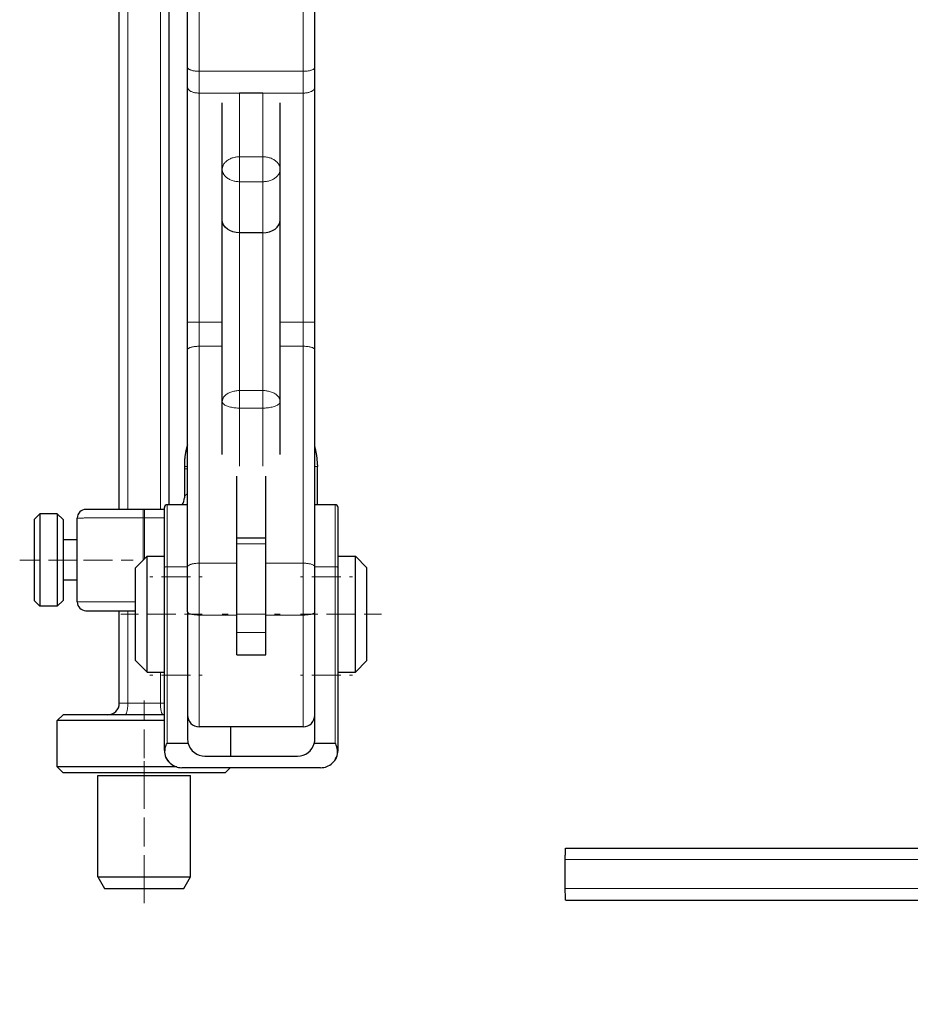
# Model space of a CAD drawing. Header units: millimetres. Extents: x 20 to 1179, y 14 to 827.
# Tile 7 of 9: x 841 to 995, y 471 to 641. Entities that reach past the tile are written whole.
import ezdxf

# ---------------------------------------------------------------- set-up
doc = ezdxf.new("R2010")
doc.units = ezdxf.units.MM
doc.header["$MEASUREMENT"] = 0
doc.layers.add('Layer0000', color=7, linetype='Continuous', lineweight=20)

# ---------------------------------------------------------------- blocks, each defined once
blk = doc.blocks.new('DimBlk346')
at = {"layer": 'Layer0000', "color": 5, "linetype": 'Continuous', "lineweight": 5, "true_color": 0x0000ff}
for p, q in [((844.32, 547.71), (840.82, 547.71)), ((850.82, 547.71), (845.82, 547.71)), ((852.32, 547.71), (855.82, 547.71))]:
    blk.add_line(p, q, dxfattribs=at)
blk = doc.blocks.new('DimBlk347')
at = {"layer": 'Layer0000', "color": 5, "linetype": 'Continuous', "lineweight": 5, "true_color": 0x0000ff}
for p, q in [((892.32, 538.36), (889.32, 538.36)), ((893.82, 538.36), (898.82, 538.36)), ((900.32, 538.36), (903.32, 538.36))]:
    blk.add_line(p, q, dxfattribs=at)
blk = doc.blocks.new('DimBlk348')
at = {"layer": 'Layer0000', "color": 5, "linetype": 'Continuous', "lineweight": 5, "true_color": 0x0000ff}
for p, q in [((861.32, 538.36), (858.32, 538.36)), ((862.82, 538.36), (867.82, 538.36)), ((869.32, 538.36), (872.32, 538.36))]:
    blk.add_line(p, q, dxfattribs=at)
blk = doc.blocks.new('DimBlk349')
at = {"layer": 'Layer0000', "color": 5, "linetype": 'Continuous', "lineweight": 5, "true_color": 0x0000ff}
for p, q in [((862.32, 519.96), (862.32, 523.46)), ((862.32, 513.46), (862.32, 518.46)), ((862.32, 511.96), (862.32, 508.46))]:
    blk.add_line(p, q, dxfattribs=at)
blk = doc.blocks.new('DimBlk350')
at = {"layer": 'Layer0000', "color": 5, "linetype": 'Continuous', "lineweight": 5, "true_color": 0x0000ff}
for p, q in [((862.32, 504.71), (862.32, 512.96)), ((862.32, 498.21), (862.32, 503.21)), ((862.32, 496.71), (862.32, 488.46))]:
    blk.add_line(p, q, dxfattribs=at)
blk = doc.blocks.new('DimBlk351')
at = {"layer": 'Layer0000', "color": 5, "linetype": 'Continuous', "lineweight": 5, "true_color": 0x0000ff}
for p, q in [((876.82, 538.36), (875.82, 538.36)), ((883.32, 538.36), (878.32, 538.36)), ((884.82, 538.36), (885.82, 538.36))]:
    blk.add_line(p, q, dxfattribs=at)
blk = doc.blocks.new('DimBlk352')
at = {"layer": 'Layer0000', "color": 5, "linetype": 'Continuous', "lineweight": 5, "true_color": 0x0000ff}
for p, q in [((850.34, 547.71), (848.27, 547.71)), ((856.84, 547.71), (851.84, 547.71)), ((858.34, 547.71), (860.42, 547.71))]:
    blk.add_line(p, q, dxfattribs=at)
blk = doc.blocks.new('DimBlk353')
at = {"layer": 'Layer0000', "color": 5, "linetype": 'Continuous', "lineweight": 5, "true_color": 0x0000ff}
for p, q in [((889.82, 544.83), (889.32, 544.83)), ((891.32, 544.83), (896.32, 544.83)), ((897.82, 544.83), (898.32, 544.83))]:
    blk.add_line(p, q, dxfattribs=at)
blk = doc.blocks.new('DimBlk354')
at = {"layer": 'Layer0000', "color": 5, "linetype": 'Continuous', "lineweight": 5, "true_color": 0x0000ff}
for p, q in [((863.82, 544.83), (863.32, 544.83)), ((865.32, 544.83), (870.32, 544.83)), ((871.82, 544.83), (872.32, 544.83))]:
    blk.add_line(p, q, dxfattribs=at)
blk = doc.blocks.new('DimBlk355')
at = {"layer": 'Layer0000', "color": 5, "linetype": 'Continuous', "lineweight": 5, "true_color": 0x0000ff}
for p, q in [((889.82, 527.83), (889.32, 527.83)), ((891.32, 527.83), (896.32, 527.83)), ((897.82, 527.83), (898.32, 527.83))]:
    blk.add_line(p, q, dxfattribs=at)
blk = doc.blocks.new('DimBlk356')
at = {"layer": 'Layer0000', "color": 5, "linetype": 'Continuous', "lineweight": 5, "true_color": 0x0000ff}
for p, q in [((863.82, 527.83), (863.32, 527.83)), ((865.32, 527.83), (870.32, 527.83)), ((871.82, 527.83), (872.32, 527.83))]:
    blk.add_line(p, q, dxfattribs=at)
blk = doc.blocks.new('ViewBlk37')
at = {"color": 7, "linetype": 'Continuous', "lineweight": 30}
for p, q in [((858.02, 556.46), (858.02, 780.96)), ((866.62, 557.27), (866.62, 780.96)), ((869.82, 632.83), (869.82, 680.93)), ((891.82, 632.83), (891.82, 680.93)), ((869.82, 629.39), (869.82, 632.83)), ((891.82, 629.39), (891.82, 632.83)), ((869.82, 588.76), (869.82, 629.39)), ((891.82, 588.76), (891.82, 629.39)), ((882.82, 628.37), (878.82, 628.37)), ((875.82, 615.21), (875.82, 626.71)), ((885.82, 615.21), (885.82, 626.71)), ((875.82, 606.46), (875.82, 615.21)), ((885.82, 606.46), (885.82, 615.21)), ((875.82, 575.08), (875.82, 606.46)), ((885.82, 575.08), (885.82, 606.46)), ((882.82, 604.24), (878.82, 604.24)), ((869.82, 584.03), (869.82, 588.76)), ((891.82, 584.03), (891.82, 588.76)), ((869.82, 546.51), (869.82, 584.03)), ((891.82, 546.51), (891.82, 584.03)), ((875.82, 565.93), (875.82, 575.08)), ((885.82, 565.93), (885.82, 575.08)), ((869.27, 564.13), (869.27, 563.88)), ((869.27, 563.88), (869.27, 563.46)), ((869.27, 563.46), (869.27, 558.46)), ((892.27, 564.13), (892.27, 563.88)), ((892.27, 557.27), (892.27, 563.88)), ((878.32, 551.52), (878.32, 562.17)), ((883.32, 551.52), (883.32, 562.17)), ((862.17, 556.46), (852.27, 556.46)), ((862.37, 556.46), (862.17, 556.46)), ((865.82, 556.46), (862.37, 556.46)), ((865.82, 546.45), (865.82, 556.77)), ((869.82, 557.27), (866.32, 557.27)), ((895.32, 557.27), (891.82, 557.27)), ((895.82, 546.45), (895.82, 556.77)), ((844.32, 555.71), (843.32, 554.71)), ((843.32, 554.71), (843.32, 547.71)), ((847.32, 555.71), (844.32, 555.71)), ((844.32, 555.71), (844.32, 547.71)), ((847.32, 555.71), (848.32, 554.71)), ((847.32, 555.71), (847.32, 547.71)), ((848.32, 554.71), (848.32, 547.71)), ((850.77, 540.46), (850.77, 554.96)), ((850.77, 551.21), (848.32, 551.21)), ((878.32, 551.52), (883.32, 551.52)), ((878.32, 550.5), (878.32, 551.52)), ((883.32, 550.5), (883.32, 551.52)), ((878.32, 535.21), (878.32, 550.5)), ((883.32, 535.21), (883.32, 550.5)), ((843.32, 547.71), (843.32, 540.71)), ((844.32, 547.71), (844.32, 539.71)), ((847.32, 547.71), (847.32, 539.71)), ((848.32, 547.71), (848.32, 540.71)), ((862.82, 548.36), (860.82, 546.36)), ((862.82, 548.36), (865.82, 548.36)), ((862.82, 538.36), (862.82, 548.36)), ((895.82, 548.36), (898.82, 548.36)), ((898.82, 548.36), (900.82, 546.36)), ((898.82, 538.36), (898.82, 548.36)), ((860.82, 538.36), (860.82, 546.36)), ((865.82, 514.83), (865.82, 546.45)), ((869.82, 538.74), (869.82, 546.51)), ((891.82, 516.83), (891.82, 546.51)), ((895.82, 514.83), (895.82, 546.45)), ((900.82, 538.36), (900.82, 546.36)), ((850.77, 544.21), (848.32, 544.21)), ((844.32, 539.71), (843.32, 540.71)), ((847.32, 539.71), (844.32, 539.71)), ((847.32, 539.71), (848.32, 540.71)), ((852.27, 538.96), (860.82, 538.96)), ((858.02, 522.96), (858.02, 538.96)), ((860.82, 530.36), (860.82, 538.36)), ((862.82, 528.36), (862.82, 538.36)), ((869.82, 538.74), (869.82, 516.83)), ((898.82, 528.36), (898.82, 538.36)), ((900.82, 530.36), (900.82, 538.36)), ((878.32, 531.32), (878.32, 535.21)), ((883.32, 531.32), (883.32, 535.21)), ((878.32, 531.32), (883.32, 531.32)), ((862.82, 528.36), (860.82, 530.36)), ((898.82, 528.36), (900.82, 530.36)), ((862.82, 528.36), (865.82, 528.36)), ((895.82, 528.36), (898.82, 528.36)), ((847.32, 519.96), (848.32, 520.96)), ((865.82, 520.96), (848.32, 520.96)), ((847.32, 511.96), (847.32, 519.96)), ((865.82, 519.96), (847.32, 519.96)), ((870.06, 519.96), (869.82, 519.96)), ((889.82, 518.91), (871.82, 518.91)), ((877.32, 513.83), (877.32, 518.91)), ((869.92, 516.03), (866.32, 516.03)), ((895.32, 516.03), (891.71, 516.03)), ((872.82, 513.83), (888.82, 513.83)), ((847.32, 511.96), (848.32, 510.96)), ((867.94, 511.96), (847.32, 511.96)), ((876.32, 510.96), (848.32, 510.96)), ((854.32, 492.96), (854.32, 510.46)), ((854.32, 510.46), (870.32, 510.46)), ((892.82, 511.83), (868.82, 511.83)), ((870.32, 492.96), (870.32, 510.46)), ((876.32, 510.96), (877.19, 511.83)), ((854.32, 492.96), (855.47, 490.96)), ((854.32, 492.96), (870.32, 492.96)), ((869.16, 490.96), (870.32, 492.96)), ((855.47, 490.96), (869.16, 490.96))]:
    blk.add_line(p, q, dxfattribs=at)
at = {"color": 7, "linetype": 'Continuous', "lineweight": 5}
for p, q in [((859.5, 556.46), (859.5, 780.96)), ((865.13, 556.46), (865.13, 780.96)), ((871.82, 632.13), (871.82, 680.26)), ((889.82, 632.13), (889.82, 680.26)), ((889.82, 632.13), (871.82, 632.13)), ((871.82, 628.37), (871.82, 632.13)), ((889.82, 628.37), (889.82, 632.13)), ((878.82, 628.37), (871.82, 628.37)), ((871.82, 588.81), (871.82, 628.37)), ((878.82, 617.37), (878.82, 628.37)), ((889.82, 628.37), (882.82, 628.37)), ((882.82, 617.37), (882.82, 628.37)), ((889.82, 588.81), (889.82, 628.37)), ((878.82, 613.06), (878.82, 617.37)), ((882.82, 617.37), (878.82, 617.37)), ((882.82, 613.06), (882.82, 617.37)), ((878.82, 604.24), (878.82, 613.06)), ((882.82, 613.06), (878.82, 613.06)), ((882.82, 604.24), (882.82, 613.06)), ((878.82, 576.98), (878.82, 604.24)), ((882.82, 576.98), (882.82, 604.24)), ((875.82, 588.81), (871.82, 588.81)), ((871.82, 584.63), (871.82, 588.81)), ((889.82, 588.81), (885.82, 588.81)), ((889.82, 584.63), (889.82, 588.81)), ((875.82, 584.63), (871.82, 584.63)), ((871.82, 547.16), (871.82, 584.63)), ((889.82, 584.63), (885.82, 584.63)), ((889.82, 547.16), (889.82, 584.63)), ((878.82, 573.96), (878.82, 576.98)), ((882.82, 576.98), (878.82, 576.98)), ((882.82, 573.96), (882.82, 576.98)), ((878.82, 563.92), (878.82, 573.96)), ((882.82, 573.96), (878.82, 573.96)), ((882.82, 563.92), (882.82, 573.96)), ((869.82, 563.88), (869.27, 563.88)), ((869.82, 563.46), (869.27, 563.46)), ((891.82, 563.88), (892.27, 563.88)), ((862.17, 554.98), (862.17, 556.46)), ((862.37, 554.98), (862.37, 556.46)), ((866.32, 546.53), (866.32, 557.27)), ((895.32, 546.53), (895.32, 557.27)), ((862.17, 547.71), (862.17, 554.98)), ((862.37, 554.98), (862.17, 554.98)), ((862.37, 547.91), (862.37, 554.98)), ((878.32, 550.5), (883.32, 550.5)), ((866.32, 516.03), (866.32, 546.53)), ((869.82, 546.53), (866.32, 546.53)), ((878.32, 547.16), (871.82, 547.16)), ((871.82, 538.2), (871.82, 547.16)), ((889.82, 547.16), (883.32, 547.16)), ((889.82, 538.2), (889.82, 547.16)), ((895.32, 546.53), (891.82, 546.53)), ((895.32, 516.03), (895.32, 546.53)), ((859.5, 522.96), (859.5, 538.96)), ((878.32, 538.2), (871.82, 538.2)), ((871.82, 518.91), (871.82, 538.2)), ((889.82, 538.2), (883.32, 538.2)), ((889.82, 518.91), (889.82, 538.2)), ((878.32, 535.21), (883.32, 535.21)), ((865.13, 522.96), (865.13, 528.36)), ((858.02, 522.96), (859.5, 522.96)), ((859.5, 522.96), (865.13, 522.96)), ((865.13, 522.96), (865.82, 522.96))]:
    blk.add_line(p, q, dxfattribs=at)
at = {"color": 7, "linetype": 'Continuous', "lineweight": 30}
for centre, radius, start, end in [((867.27, 558.46), 2, 323.5593, 0), ((852.27, 554.96), 1.5, 90, 180), ((866.32, 556.77), 0.5, 90, 180), ((895.32, 556.77), 0.5, 0, 90), ((852.27, 540.46), 1.5, 180, 270), ((856.02, 522.96), 2, 270, 0), ((871.82, 520.91), 2, 180, 270), ((889.82, 520.91), 2, 270, 0), ((872.82, 516.83), 3, 180, 195.466), ((872.82, 516.83), 3, 195.466, 270), ((888.82, 516.83), 3, 270, 344.534), ((888.82, 516.83), 3, 344.534, 0), ((868.82, 514.83), 3, 180, 228.0444), ((892.82, 514.83), 3, 311.9556, 0), ((868.82, 514.83), 3, 228.0444, 270), ((892.82, 514.83), 3, 270, 311.9556)]:
    blk.add_arc(centre, radius, start, end, dxfattribs=at)
at = {"color": 7, "linetype": 'Continuous', "lineweight": 5}
for points, weights in [([(869.82, 632.83), (869.82, 632.13), (871.82, 632.13)], [1, 0.707106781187, 1]), ([(891.82, 632.83), (891.82, 632.13), (889.82, 632.13)], [1, 0.707106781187, 1]), ([(869.82, 629.39), (869.82, 628.37), (871.82, 628.37)], [1, 0.707106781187, 1]), ([(891.82, 629.39), (891.82, 628.37), (889.82, 628.37)], [1, 0.707106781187, 1]), ([(875.82, 615.21), (875.82, 617.37), (878.82, 617.37)], [1, 0.707106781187, 1]), ([(885.82, 615.21), (885.82, 617.37), (882.82, 617.37)], [1, 0.707106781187, 1]), ([(875.82, 615.21), (875.82, 613.06), (878.82, 613.06)], [1, 0.707106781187, 1]), ([(885.82, 615.21), (885.82, 613.06), (882.82, 613.06)], [1, 0.707106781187, 1]), ([(869.82, 588.76), (869.82, 588.81), (871.82, 588.81)], [1, 0.707106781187, 1]), ([(891.82, 588.76), (891.82, 588.81), (889.82, 588.81)], [1, 0.707106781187, 1]), ([(869.82, 584.03), (869.82, 584.63), (871.82, 584.63)], [1, 0.707106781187, 1]), ([(891.82, 584.03), (891.82, 584.63), (889.82, 584.63)], [1, 0.707106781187, 1]), ([(875.82, 575.08), (875.82, 576.98), (878.82, 576.98)], [1, 0.707106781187, 1]), ([(885.82, 575.08), (885.82, 576.98), (882.82, 576.98)], [1, 0.707106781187, 1]), ([(875.82, 575.08), (875.82, 573.96), (878.82, 573.96)], [1, 0.707106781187, 1]), ([(885.82, 575.08), (885.82, 573.96), (882.82, 573.96)], [1, 0.707106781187, 1]), ([(869.82, 559.14), (869.27, 558.88), (869.27, 558.46)], [0.845745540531, 0.826244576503, 0.988399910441]), ([(865.82, 546.45), (865.82, 546.53), (866.32, 546.53)], [1, 0.707106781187, 1]), ([(869.82, 546.51), (869.82, 547.16), (871.82, 547.16)], [1, 0.707106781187, 1]), ([(891.82, 546.51), (891.82, 547.16), (889.82, 547.16)], [1, 0.707106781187, 1]), ([(895.82, 546.45), (895.82, 546.53), (895.32, 546.53)], [1, 0.707106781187, 1]), ([(869.82, 538.74), (869.82, 538.2), (871.82, 538.2)], [1, 0.707106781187, 1]), ([(891.82, 538.74), (891.82, 538.2), (889.82, 538.2)], [1, 0.707106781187, 1]), ([(858.99, 520.96), (859.5, 520.96), (859.5, 522.96)], [1, 0.707106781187, 1]), ([(865.64, 520.96), (865.13, 520.96), (865.13, 522.96)], [1, 0.707106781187, 1]), ([(865.82, 514.83), (865.82, 514.86), (865.93, 514.88)], [1, 0.873198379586, 0.856188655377]), ([(895.82, 514.83), (895.82, 514.86), (895.71, 514.88)], [1, 0.873198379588, 0.856188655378])]:
    blk.add_rational_spline(points, weights, degree=2, dxfattribs=at)
at = {"color": 7, "linetype": 'Continuous', "lineweight": 30}
for points, degree in [([(878.82, 604.24), (877.16, 604.24), (875.82, 605.23), (875.82, 606.46)], 3), ([(882.82, 604.24), (884.47, 604.24), (885.82, 605.23), (885.82, 606.46)], 3), ([(892.27, 564.13), (892.26, 565.75), (891.82, 567.3)], 2), ([(866.81, 512.6), (866.17, 513.17), (865.81, 514.03), (865.93, 514.88)], 3), ([(894.82, 512.6), (895.46, 513.17), (895.82, 514.03), (895.71, 514.88)], 3)]:
    blk.add_open_spline(points, degree=degree, dxfattribs=at)
for points, degree, knots in [([(869.82, 567.63), (869.64, 567.08), (869.27, 565.33), (869.27, 564.13)], 2, [0.8014293, 0.8014293, 0.8014293, 0.8660882, 1, 1, 1]), ([(865.93, 514.88), (865.96, 515.16), (866.1, 515.85), (866.25, 516.02), (866.32, 516.03)], 3, [0, 0, 0, 0, 1, 1.248732, 1.248732, 1.248732, 1.248732]), ([(895.71, 514.88), (895.67, 515.16), (895.53, 515.85), (895.38, 516.02), (895.32, 516.03)], 3, [0, 0, 0, 0, 1, 1.248732, 1.248732, 1.248732, 1.248732])]:
    blk.add_open_spline(points, degree=degree, knots=knots, dxfattribs=at)
at = {"color": 7, "linetype": 'Continuous', "lineweight": 5}
for points in [[(869.27, 564.13), (869.27, 565.92), (869.82, 567.63)], [(869.82, 567.38), (869.27, 565.67), (869.27, 563.88)], [(891.82, 567.3), (892.26, 565.75), (892.27, 564.13)], [(892.27, 563.88), (892.26, 565.5), (891.82, 567.05)], [(869.82, 557.37), (869.76, 557.32), (869.7, 557.27)], [(865.82, 554.98), (864.13, 554.98), (862.37, 554.98)]]:
    blk.add_open_spline(points, degree=2, dxfattribs=at)
for points, knots in [([(862.17, 554.98), (861.53, 554.98), (859.94, 554.98), (857.78, 554.98), (855.53, 554.98), (853.61, 554.98), (852.13, 554.97), (850.77, 554.96), (850.77, 554.96)], [0, 0, 0, 0.071173, 0.178325, 0.321199, 0.464077, 0.606962, 0.749852, 1, 1, 1]), ([(850.77, 540.46), (850.77, 540.46), (852.13, 540.47), (853.61, 540.48), (855.53, 540.48), (857.78, 540.48), (859.9, 540.48), (860.82, 540.48)], [0, 0, 0, 0.250148, 0.393038, 0.5359227, 0.6788014, 0.8216745, 0.9244319, 0.9244319, 0.9244319])]:
    blk.add_open_spline(points, degree=2, knots=knots, dxfattribs=at)
for name in ['DimBlk346', 'DimBlk352', 'DimBlk354', 'DimBlk353', 'DimBlk348', 'DimBlk351', 'DimBlk347', 'DimBlk356', 'DimBlk355', 'DimBlk349', 'DimBlk350']:
    blk.add_blockref(name, (0, 0))
blk = doc.blocks.new('DimBlk415')
at = {"layer": 'Layer0000', "color": 5, "linetype": 'Continuous', "lineweight": 5, "true_color": 0x0000ff}
for p, q in [((1125.94, 481.96), (1125.94, 484.96)), ((1125.94, 480.46), (1125.94, 475.46)), ((1125.94, 473.96), (1125.94, 470.96))]:
    blk.add_line(p, q, dxfattribs=at)
blk = doc.blocks.new('DimBlk416')
at = {"layer": 'Layer0000', "color": 5, "linetype": 'Continuous', "lineweight": 5, "true_color": 0x0000ff}
for p, q in [((1125.94, 512.96), (1125.94, 515.96)), ((1125.94, 511.46), (1125.94, 506.46)), ((1125.94, 504.96), (1125.94, 501.96))]:
    blk.add_line(p, q, dxfattribs=at)
blk = doc.blocks.new('DimBlk417')
at = {"layer": 'Layer0000', "color": 5, "linetype": 'Continuous', "lineweight": 5, "true_color": 0x0000ff}
for p, q in [((1016.1, 515.96), (1016.1, 529.46)), ((1016.1, 509.46), (1016.1, 514.46)), ((1012.1, 511.96), (998.6, 511.96)), ((1013.6, 511.96), (1018.6, 511.96)), ((1020.1, 511.96), (1033.6, 511.96)), ((1016.1, 507.96), (1016.1, 494.46))]:
    blk.add_line(p, q, dxfattribs=at)
blk = doc.blocks.new('DimBlk418')
at = {"layer": 'Layer0000', "color": 5, "linetype": 'Continuous', "lineweight": 5, "true_color": 0x0000ff}
for p, q in [((1125.94, 497.46), (1125.94, 498.46)), ((1125.94, 490.96), (1125.94, 495.96)), ((1125.94, 489.46), (1125.94, 488.46))]:
    blk.add_line(p, q, dxfattribs=at)
blk = doc.blocks.new('DimBlk419')
at = {"layer": 'Layer0000', "color": 5, "linetype": 'Continuous', "lineweight": 5, "true_color": 0x0000ff}
for p, q in [((1124.73, 484.46), (1124.73, 484.96)), ((1124.73, 482.96), (1124.73, 477.96)), ((1124.73, 476.46), (1124.73, 475.96))]:
    blk.add_line(p, q, dxfattribs=at)
blk = doc.blocks.new('DimBlk420')
at = {"layer": 'Layer0000', "color": 5, "linetype": 'Continuous', "lineweight": 5, "true_color": 0x0000ff}
for p, q in [((1124.73, 510.46), (1124.73, 510.96)), ((1124.73, 508.96), (1124.73, 503.96)), ((1124.73, 502.46), (1124.73, 501.96))]:
    blk.add_line(p, q, dxfattribs=at)
blk = doc.blocks.new('DimBlk421')
at = {"layer": 'Layer0000', "color": 5, "linetype": 'Continuous', "lineweight": 5, "true_color": 0x0000ff}
for p, q in [((1127.73, 484.46), (1127.73, 484.96)), ((1127.73, 482.96), (1127.73, 477.96)), ((1127.73, 476.46), (1127.73, 475.96))]:
    blk.add_line(p, q, dxfattribs=at)
blk = doc.blocks.new('DimBlk422')
at = {"layer": 'Layer0000', "color": 5, "linetype": 'Continuous', "lineweight": 5, "true_color": 0x0000ff}
for p, q in [((1127.73, 510.46), (1127.73, 510.96)), ((1127.73, 508.96), (1127.73, 503.96)), ((1127.73, 502.46), (1127.73, 501.96))]:
    blk.add_line(p, q, dxfattribs=at)
blk = doc.blocks.new('ViewBlk44')
at = {"color": 7, "linetype": 'Continuous', "lineweight": 30}
for p, q in [((1008.61, 529.96), (1009.61, 530.96)), ((1023.61, 530.96), (1009.61, 530.96)), ((1023.61, 530.96), (1024.61, 529.96)), ((1008.61, 526.96), (1008.61, 529.96)), ((1024.61, 529.96), (1008.61, 529.96)), ((1024.61, 526.96), (1024.61, 529.96)), ((1008.61, 526.96), (1009.61, 525.96)), ((1024.61, 526.96), (1008.61, 526.96)), ((1010.71, 525.96), (1009.61, 525.96)), ((1023.61, 525.96), (1021.48, 525.96)), ((1023.61, 525.96), (1024.61, 526.96)), ((998.3, 493.01), (998.3, 512.51)), ((1034.87, 512.11), (1034.87, 511.91)), ((1115.94, 511.46), (1117.94, 513.46)), ((1117.94, 513.46), (1133.94, 513.46)), ((1133.94, 513.46), (1135.94, 511.46)), ((1115.94, 511.46), (1115.94, 508.46)), ((1115.94, 511.46), (1135.94, 511.46)), ((1135.94, 511.46), (1135.94, 508.46)), ((1094.73, 508.46), (1141.92, 508.46)), ((1094.73, 508.46), (1094.73, 505.46)), ((1142.23, 507.47), (1142.23, 508.37)), ((1142.23, 507.47), (1142.23, 505.46)), ((1094.73, 481.46), (1094.73, 505.46)), ((1142.23, 481.46), (1142.23, 505.46)), ((1090.48, 504.46), (1090.7, 504.46)), ((1090.7, 504.46), (1094.73, 504.46)), ((1142.23, 504.46), (1154.43, 504.46)), ((1154.43, 504.46), (1176.74, 504.46)), ((1176.74, 504.46), (1177.25, 504.46)), ((1088.48, 495.96), (1088.48, 502.46)), ((1156.32, 484.46), (1156.32, 502.46)), ((1178.19, 484.46), (1178.19, 502.46)), ((1179.25, 484.46), (1179.25, 502.46)), ((1142.23, 498.46), (1146.02, 498.46)), ((935.16, 497.96), (998.3, 497.96)), ((1015.8, 496.96), (1015.8, 493.01)), ((1021.48, 497.96), (1078.94, 497.96)), ((1078.94, 497.96), (1079.32, 497.96)), ((1079.32, 497.96), (1079.32, 495.96)), ((935.09, 490.96), (935.09, 495.96)), ((1078.89, 495.96), (1094.03, 495.96)), ((1078.89, 495.96), (1078.89, 490.96)), ((1094.03, 495.96), (1094.73, 495.96)), ((1094.03, 495.96), (1094.03, 490.96)), ((1142.23, 495.96), (1148.9, 495.96)), ((1148.9, 495.96), (1153.02, 495.96)), ((1153.02, 495.96), (1153.42, 495.96)), ((1153.42, 495.96), (1153.42, 490.96)), ((998.3, 483.51), (998.3, 493.01)), ((1015.8, 493.01), (1015.8, 483.51)), ((1078.89, 490.96), (1094.03, 490.96)), ((1079.32, 490.96), (1079.32, 488.96)), ((1088.48, 484.46), (1088.48, 490.96)), ((1094.03, 490.96), (1094.73, 490.96)), ((1142.23, 490.96), (1148.9, 490.96)), ((1148.9, 490.96), (1153.02, 490.96)), ((1153.02, 490.96), (1153.42, 490.96)), ((935.16, 488.96), (998.3, 488.96)), ((1015.8, 488.96), (1078.94, 488.96)), ((1078.94, 488.96), (1079.32, 488.96)), ((1142.23, 488.46), (1146.02, 488.46)), ((1014.3, 482.01), (999.8, 482.01)), ((1090.48, 482.46), (1090.7, 482.46)), ((1090.7, 482.46), (1094.73, 482.46)), ((1094.73, 478.46), (1094.73, 481.46)), ((1142.23, 482.46), (1154.43, 482.46)), ((1142.23, 479.46), (1142.23, 481.46)), ((1154.43, 482.46), (1176.74, 482.46)), ((1176.74, 482.46), (1177.25, 482.46)), ((1094.73, 478.46), (1141.92, 478.46)), ((1115.94, 478.46), (1115.94, 475.46)), ((1135.94, 478.46), (1135.94, 475.46)), ((1142.23, 479.46), (1142.23, 478.55)), ((1115.94, 475.46), (1117.94, 473.46)), ((1115.94, 475.46), (1135.94, 475.46)), ((1133.94, 473.46), (1135.94, 475.46)), ((1117.94, 473.46), (1133.94, 473.46))]:
    blk.add_line(p, q, dxfattribs=at)
at = {"color": 7, "linetype": 'Continuous', "lineweight": 5}
for p, q in [((998.3, 512.51), (999.8, 512.51)), ((999.8, 493.01), (999.8, 512.51)), ((1033.37, 512.11), (1033.37, 511.91)), ((1034.87, 512.11), (1033.37, 512.11)), ((1034.87, 511.91), (1033.37, 511.91)), ((1094.73, 505.46), (1142.23, 505.46)), ((1088.48, 502.46), (1088.75, 502.46)), ((1088.75, 502.46), (1094.73, 502.46)), ((1088.75, 495.96), (1088.75, 502.46)), ((1142.23, 502.46), (1156.32, 502.46)), ((1156.32, 502.46), (1178.19, 502.46)), ((1178.19, 502.46), (1179.25, 502.46)), ((1014.3, 497.07), (1014.3, 493.01)), ((935.09, 495.96), (998.3, 495.96)), ((1015.8, 495.96), (1078.89, 495.96)), ((1148.9, 495.96), (1148.9, 490.96)), ((1153.02, 495.96), (1153.02, 490.96)), ((1153.42, 495.96), (1153.42, 490.96)), ((998.3, 493.01), (999.8, 493.01)), ((1014.3, 493.01), (999.8, 493.01)), ((999.8, 482.01), (999.8, 493.01)), ((1014.3, 493.01), (1014.3, 482.01)), ((1015.8, 493.01), (1014.3, 493.01)), ((935.09, 490.96), (998.3, 490.96)), ((1015.8, 490.96), (1078.89, 490.96)), ((1088.75, 484.46), (1088.75, 490.96)), ((1088.48, 484.46), (1088.75, 484.46)), ((1088.75, 484.46), (1094.73, 484.46)), ((1142.23, 484.46), (1156.32, 484.46)), ((1156.32, 484.46), (1178.19, 484.46)), ((1178.19, 484.46), (1179.25, 484.46)), ((1094.73, 481.46), (1142.23, 481.46))]:
    blk.add_line(p, q, dxfattribs=at)
at = {"color": 7, "linetype": 'Continuous', "lineweight": 30}
for radius in [15, 14, 8, 6.85]:
    blk.add_circle((1016.1, 511.96), radius, dxfattribs=at)
for centre, radius, start, end in [((1009.3, 512.51), 11, 107.8846, 180), ((1023.47, 512.11), 11.4, 0.0031, 77.1738), ((1023.47, 511.91), 11.4, 283.6127, 359.9969), ((1090.48, 502.46), 2, 90, 180), ((1146.02, 495.46), 3, 9.5941, 90), ((1146.02, 491.46), 3, 270, 350.4059), ((999.8, 483.51), 1.5, 180, 270), ((1014.3, 483.51), 1.5, 270, 0), ((1090.48, 484.46), 2, 180, 270)]:
    blk.add_arc(centre, radius, start, end, dxfattribs=at)
at = {"color": 7, "linetype": 'Continuous', "lineweight": 5}
for centre, radius, start, end in [((1023.47, 512.11), 9.9, 0.002, 61.3514), ((1009.3, 512.51), 9.5, 128.2584, 180), ((1023.47, 511.91), 9.9, 299.4404, 359.998)]:
    blk.add_arc(centre, radius, start, end, dxfattribs=at)
at = {"color": 7, "linetype": 'Continuous', "lineweight": 30}
for points, degree in [([(1142.23, 508.37), (1142.1, 508.46), (1141.92, 508.46)], 2), ([(1156.32, 502.46), (1156.32, 503.57), (1155.47, 504.46), (1154.43, 504.46)], 3), ([(1178.19, 502.46), (1178.19, 503.56), (1177.55, 504.46), (1176.74, 504.46)], 3), ([(1156.32, 484.46), (1156.32, 483.35), (1155.47, 482.46), (1154.43, 482.46)], 3), ([(1178.19, 484.46), (1178.19, 483.36), (1177.55, 482.46), (1176.74, 482.46)], 3), ([(1142.23, 478.55), (1142.1, 478.47), (1141.92, 478.46)], 2)]:
    blk.add_open_spline(points, degree=degree, dxfattribs=at)
at = {"color": 7, "linetype": 'Continuous', "lineweight": 5}
for points in [[(1142.23, 507.47), (1142.18, 507.88), (1142.02, 508.46), (1141.92, 508.46)], [(1142.23, 479.46), (1142.18, 479.04), (1142.02, 478.46), (1141.92, 478.46)]]:
    blk.add_open_spline(points, degree=2, knots=[0, 0, 0, 0.439202, 1, 1, 1], dxfattribs=at)
for points, weights in [([(1090.7, 504.46), (1088.75, 504.46), (1088.75, 502.46)], [1, 0.707106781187, 1]), ([(1146.02, 498.46), (1147.79, 498.46), (1148.08, 495.96)], [1, 0.74069994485, 0.940519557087]), ([(1146.02, 488.46), (1147.79, 488.46), (1148.08, 490.96)], [1, 0.74069994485, 0.940519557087]), ([(1090.7, 482.46), (1088.75, 482.46), (1088.75, 484.46)], [1, 0.707106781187, 1])]:
    blk.add_rational_spline(points, weights, degree=2, dxfattribs=at)
at = {"color": 7, "linetype": 'Continuous', "lineweight": 30}
for points in [[(1179.25, 502.46), (1179.25, 504.46), (1177.25, 504.46)], [(935.09, 495.96), (935.09, 497.96), (935.16, 497.96)], [(1078.94, 497.96), (1078.89, 497.96), (1078.89, 495.96)], [(935.16, 488.96), (935.09, 488.96), (935.09, 490.96)], [(1078.94, 488.96), (1078.89, 488.96), (1078.89, 490.96)], [(1179.25, 484.46), (1179.25, 482.46), (1177.25, 482.46)]]:
    blk.add_rational_spline(points, [1, 0.707106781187, 1], degree=2, dxfattribs=at)
for points in [[(1153.42, 495.96), (1153.42, 495.96), (1153.42, 495.96), (1153.42, 495.96), (1153.42, 495.96), (1153.18, 495.96), (1153.42, 495.96)], [(1153.42, 490.96), (1153.42, 490.96), (1153.42, 490.96), (1153.42, 490.96), (1153.42, 490.96), (1153.18, 490.96), (1153.42, 490.96)]]:
    blk.add_rational_spline(points, [0.991717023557, 0.997176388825, 0.994415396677, 0.991717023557, 0.991717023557, 0.991717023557, 0.991717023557], degree=3, knots=[0, 0, 0, 0, 0.01108847, 0.01108847, 0.01108847, 0.01143114, 0.01143114, 0.01143114, 0.01143114], dxfattribs=at)
for name in ['DimBlk417', 'DimBlk416', 'DimBlk420', 'DimBlk422', 'DimBlk418', 'DimBlk419', 'DimBlk415', 'DimBlk421']:
    blk.add_blockref(name, (0, 0))

msp = doc.modelspace()

# ---------------------------------------------------------------- block references
for name in ['ViewBlk37', 'ViewBlk44']:
    msp.add_blockref(name, (0, 0))

doc.saveas('drawing.dxf')
